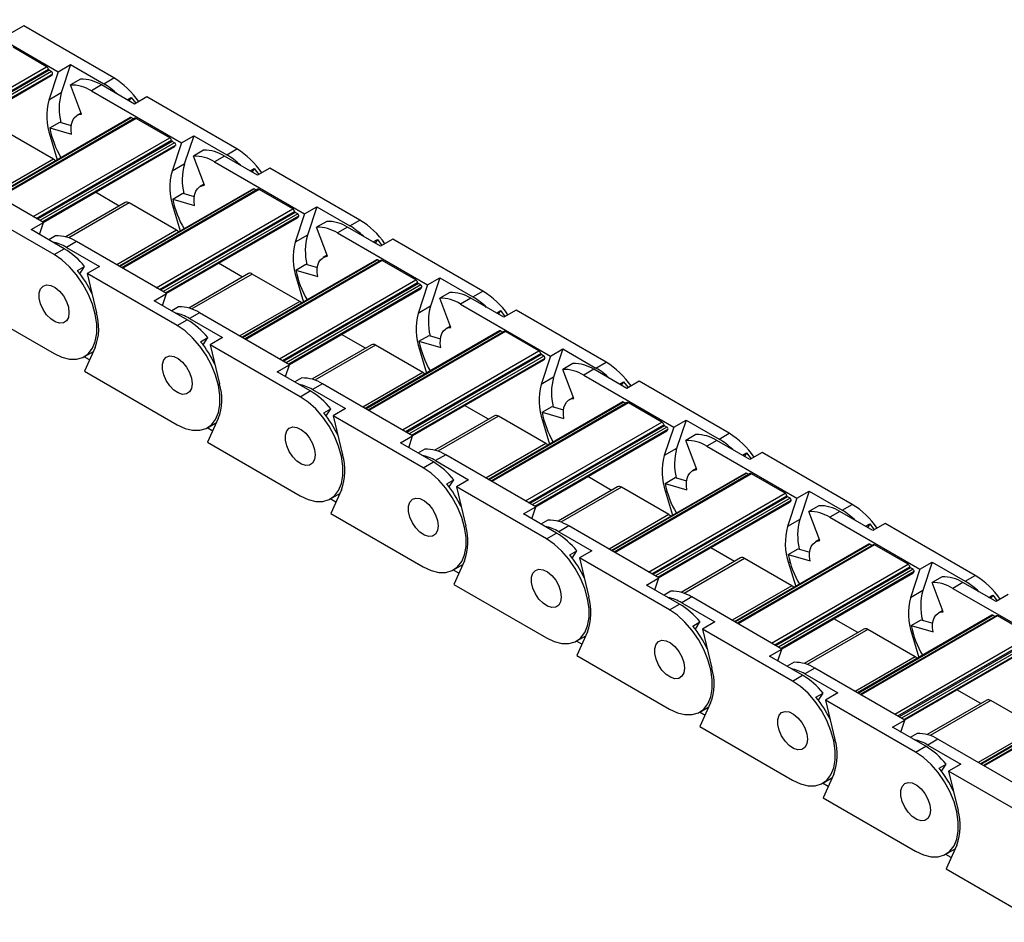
# Model space of a CAD drawing. Header units: millimetres. Extents: x 19 to 819, y 19 to 629.
# Tile 6 of 9: x 653 to 709, y 503 to 554. Entities that reach past the tile are written whole.
import ezdxf

# ---------------------------------------------------------------- set-up
doc = ezdxf.new("R2010")
doc.units = ezdxf.units.MM
doc.header["$LTSCALE"] = 3

msp = doc.modelspace()

# ---------------------------------------------------------------- linework, layer by layer
for p, q in [((650.511, 554.17), (655.632, 551.214)), ((653.663, 553.82), (652.963, 553.416)), ((658.784, 550.864), (653.663, 553.82)), ((654.966, 551.5), (653.056, 552.603)), ((647.202, 547.018), (654.966, 551.5)), ((647.379, 546.916), (655.067, 551.354)), ((655.108, 551.296), (647.45, 546.875)), ((655.246, 551.216), (647.588, 546.795)), ((655.305, 551.082), (647.734, 546.711)), ((655.632, 551.214), (655.098, 549.6)), ((655.246, 551.216), (655.108, 551.296)), ((655.632, 551.214), (656.332, 551.618)), ((656.332, 551.618), (655.798, 550.004)), ((656.332, 551.618), (658.211, 550.533)), ((647.773, 546.689), (655.233, 550.996)), ((656.895, 550.789), (656.322, 550.458)), ((658.211, 550.533), (658.784, 550.864)), ((655.798, 550.004), (655.098, 549.6)), ((656.948, 548.803), (656.322, 550.458)), ((658.084, 550.46), (657.511, 550.129)), ((657.511, 550.129), (662.632, 547.173)), ((659.963, 549.375), (658.084, 550.46)), ((659.544, 549.617), (659.778, 549.752)), ((659.778, 549.752), (659.651, 549.555)), ((659.778, 549.752), (660.036, 549.417)), ((660.663, 549.779), (659.963, 549.375)), ((665.784, 546.822), (660.663, 549.779)), ((656.926, 548.862), (656.694, 548.728)), ((659.732, 548.605), (652.092, 544.195)), ((652.119, 544.18), (659.777, 548.601)), ((659.982, 548.569), (652.249, 544.105)), ((660.057, 548.561), (652.293, 544.079)), ((655.141, 548.015), (655.713, 548.346)), ((655.713, 548.346), (656.366, 548.157)), ((659.907, 548.526), (659.777, 548.601)), ((661.966, 547.459), (660.057, 548.561)), ((655.358, 546.24), (652.664, 547.795)), ((655.141, 548.015), (656.386, 547.655)), ((654.202, 542.977), (661.966, 547.459)), ((654.379, 542.875), (662.068, 547.313)), ((662.108, 547.255), (654.45, 542.834)), ((662.246, 547.175), (654.588, 542.754)), ((655.169, 547.544), (655.243, 547.586)), ((655.169, 547.544), (655.568, 546.202)), ((662.632, 547.173), (662.098, 545.559)), ((662.246, 547.175), (662.108, 547.255)), ((662.632, 547.173), (663.332, 547.577)), ((663.332, 547.577), (662.798, 545.963)), ((663.332, 547.577), (665.212, 546.492)), ((662.306, 547.041), (654.734, 542.67)), ((654.773, 542.647), (662.233, 546.954)), ((663.895, 546.747), (663.323, 546.417)), ((665.212, 546.492), (665.784, 546.822)), ((655.358, 546.24), (651.954, 544.275)), ((663.948, 544.762), (663.323, 546.417)), ((665.084, 546.418), (664.512, 546.088)), ((664.512, 546.088), (669.633, 543.131)), ((666.964, 545.333), (665.084, 546.418)), ((654.783, 542.641), (649.662, 545.598)), ((662.798, 545.963), (662.098, 545.559)), ((666.544, 545.576), (666.779, 545.711)), ((666.779, 545.711), (666.651, 545.514)), ((666.779, 545.711), (667.037, 545.376)), ((667.664, 545.738), (666.964, 545.333)), ((672.785, 542.781), (667.664, 545.738)), ((659.098, 543.579), (657.742, 544.361)), ((666.732, 544.564), (659.093, 540.154)), ((659.119, 540.139), (666.777, 544.559)), ((666.982, 544.528), (659.249, 540.063)), ((667.057, 544.52), (659.293, 540.038)), ((663.926, 544.82), (663.694, 544.687)), ((666.907, 544.484), (666.777, 544.559)), ((668.966, 543.418), (667.057, 544.52)), ((662.141, 543.974), (662.714, 544.304)), ((662.141, 543.974), (663.386, 543.613)), ((662.714, 544.304), (663.366, 544.116)), ((655.39, 540.822), (650.269, 543.778)), ((659.439, 543.776), (656.05, 541.82)), ((659.664, 543.754), (656.22, 541.765)), ((662.358, 542.199), (659.664, 543.754)), ((661.202, 538.936), (668.966, 543.418)), ((661.38, 538.834), (669.068, 543.272)), ((662.17, 543.502), (662.243, 543.545)), ((662.17, 543.502), (662.568, 542.16)), ((669.633, 543.131), (670.333, 543.535)), ((670.333, 543.535), (669.798, 541.922)), ((670.333, 543.535), (672.212, 542.451)), ((669.109, 543.213), (661.451, 538.793)), ((669.247, 543.134), (661.589, 538.713)), ((669.306, 543), (661.734, 538.629)), ((661.773, 538.606), (669.234, 542.913)), ((669.633, 543.131), (669.098, 541.518)), ((669.247, 543.134), (669.109, 543.213)), ((670.896, 542.706), (670.323, 542.376)), ((672.212, 542.451), (672.785, 542.781)), ((654.083, 542.237), (654.783, 542.641)), ((655.963, 541.152), (654.083, 542.237)), ((654.559, 541.963), (654.783, 542.641)), ((662.358, 542.199), (658.954, 540.234)), ((670.948, 540.72), (670.323, 542.376)), ((672.085, 542.377), (671.512, 542.046)), ((673.964, 541.292), (672.085, 542.377)), ((655.474, 541.886), (655.083, 541.66)), ((656.663, 541.557), (656.09, 541.226)), ((661.784, 538.6), (656.663, 541.557)), ((669.798, 541.922), (669.098, 541.518)), ((671.512, 542.046), (676.633, 539.09)), ((673.544, 541.534), (673.779, 541.67)), ((673.779, 541.67), (673.652, 541.473)), ((673.779, 541.67), (674.037, 541.334)), ((674.664, 541.696), (673.964, 541.292)), ((679.785, 538.74), (674.664, 541.696)), ((655.39, 540.822), (655.963, 541.152)), ((656.09, 541.226), (657.969, 540.141)), ((673.732, 540.523), (666.093, 536.113)), ((666.119, 536.097), (673.777, 540.518)), ((673.983, 540.486), (666.25, 536.022)), ((674.058, 540.479), (666.293, 535.997)), ((670.926, 540.779), (670.694, 540.645)), ((673.907, 540.443), (673.777, 540.518)), ((675.967, 539.377), (674.058, 540.479)), ((656.724, 539.906), (657.127, 540.139)), ((656.863, 539.731), (657.127, 540.139)), ((657.969, 540.141), (657.269, 539.737)), ((666.098, 539.538), (664.742, 540.32)), ((669.141, 539.933), (669.714, 540.263)), ((669.141, 539.933), (670.387, 539.572)), ((669.714, 540.263), (670.367, 540.074)), ((662.39, 536.781), (657.269, 539.737)), ((657.269, 539.737), (657.804, 537.506)), ((666.44, 539.735), (663.051, 537.779)), ((666.665, 539.713), (663.22, 537.724)), ((669.359, 538.157), (666.665, 539.713)), ((668.203, 534.895), (675.967, 539.377)), ((669.17, 539.461), (669.243, 539.504)), ((669.17, 539.461), (669.569, 538.119)), ((676.633, 539.09), (677.333, 539.494)), ((677.333, 539.494), (676.799, 537.881)), ((677.333, 539.494), (679.212, 538.409)), ((668.38, 534.792), (676.068, 539.231)), ((676.109, 539.172), (668.451, 534.751)), ((676.247, 539.093), (668.589, 534.672)), ((676.306, 538.958), (668.735, 534.588)), ((668.774, 534.565), (676.234, 538.872)), ((676.633, 539.09), (676.099, 537.476)), ((676.247, 539.093), (676.109, 539.172)), ((650.123, 538.228), (655.39, 535.188)), ((661.084, 538.196), (661.784, 538.6)), ((662.963, 537.111), (661.084, 538.196)), ((661.559, 537.922), (661.784, 538.6)), ((677.896, 538.665), (677.323, 538.334)), ((677.949, 536.679), (677.323, 538.334)), ((679.085, 538.336), (678.512, 538.005)), ((680.964, 537.251), (679.085, 538.336)), ((679.212, 538.409), (679.785, 538.74)), ((662.474, 537.845), (662.083, 537.619)), ((669.359, 538.157), (665.955, 536.192)), ((676.799, 537.881), (676.099, 537.476)), ((678.512, 538.005), (683.633, 535.049)), ((680.545, 537.493), (680.779, 537.629)), ((680.779, 537.629), (680.652, 537.431)), ((680.779, 537.629), (681.037, 537.293)), ((681.664, 537.655), (680.964, 537.251)), ((686.785, 534.699), (681.664, 537.655)), ((662.39, 536.781), (662.963, 537.111)), ((663.663, 537.515), (663.09, 537.185)), ((663.09, 537.185), (664.969, 536.1)), ((668.784, 534.559), (663.663, 537.515)), ((677.927, 536.738), (677.695, 536.604)), ((663.724, 535.865), (664.127, 536.098)), ((663.864, 535.69), (664.127, 536.098)), ((664.969, 536.1), (664.269, 535.696)), ((673.098, 535.497), (671.743, 536.279)), ((680.733, 536.481), (673.093, 532.071)), ((673.12, 532.056), (680.778, 536.477)), ((680.983, 536.445), (673.25, 531.981)), ((681.058, 536.438), (673.294, 531.956)), ((676.142, 535.891), (676.715, 536.222)), ((676.715, 536.222), (677.367, 536.033)), ((680.908, 536.402), (680.778, 536.477)), ((682.967, 535.336), (681.058, 536.438)), ((657.732, 535.533), (657.123, 534.187)), ((669.391, 532.739), (664.269, 535.696)), ((664.269, 535.696), (664.804, 533.465)), ((673.44, 535.694), (670.051, 533.737)), ((673.665, 535.672), (670.221, 533.683)), ((676.359, 534.116), (673.665, 535.672)), ((676.142, 535.891), (677.387, 535.531)), ((676.17, 535.42), (676.244, 535.462)), ((676.17, 535.42), (676.569, 534.078)), ((683.633, 535.049), (684.333, 535.453)), ((684.333, 535.453), (683.799, 533.839)), ((684.333, 535.453), (686.213, 534.368)), ((657.413, 534.828), (657.1, 535.009)), ((657.115, 535.017), (657.634, 535.317)), ((675.203, 530.854), (682.967, 535.336)), ((675.38, 530.751), (683.069, 535.189)), ((683.109, 535.131), (675.451, 530.71)), ((683.247, 535.051), (675.589, 530.631)), ((683.307, 534.917), (675.735, 530.546)), ((675.774, 530.524), (683.235, 534.831)), ((683.633, 535.049), (683.099, 533.435)), ((683.247, 535.051), (683.109, 535.131)), ((668.084, 534.155), (668.784, 534.559)), ((668.559, 533.88), (668.784, 534.559)), ((684.896, 534.624), (684.324, 534.293)), ((684.949, 532.638), (684.324, 534.293)), ((686.085, 534.295), (685.513, 533.964)), ((687.965, 533.21), (686.085, 534.295)), ((686.213, 534.368), (686.785, 534.699)), ((657.123, 534.187), (662.39, 531.147)), ((669.963, 533.07), (668.084, 534.155)), ((669.474, 533.803), (669.084, 533.578)), ((676.359, 534.116), (672.955, 532.151)), ((683.799, 533.839), (683.099, 533.435)), ((685.513, 533.964), (690.634, 531.008)), ((670.663, 533.474), (670.091, 533.144)), ((675.785, 530.518), (670.663, 533.474)), ((687.545, 533.452), (687.78, 533.587)), ((687.78, 533.587), (687.652, 533.39)), ((687.78, 533.587), (688.038, 533.252)), ((688.665, 533.614), (687.965, 533.21)), ((693.786, 530.658), (688.665, 533.614)), ((669.391, 532.739), (669.963, 533.07)), ((670.091, 533.144), (671.97, 532.059)), ((684.927, 532.697), (684.695, 532.563)), ((670.724, 531.824), (671.127, 532.057)), ((670.864, 531.649), (671.127, 532.057)), ((671.97, 532.059), (671.27, 531.655)), ((680.099, 531.455), (678.743, 532.238)), ((687.733, 532.44), (680.094, 528.03)), ((680.12, 528.015), (687.778, 532.436)), ((687.983, 532.404), (680.25, 527.94)), ((688.058, 532.397), (680.294, 527.914)), ((683.142, 531.85), (683.715, 532.181)), ((683.715, 532.181), (684.368, 531.992)), ((687.908, 532.361), (687.778, 532.436)), ((689.967, 531.294), (688.058, 532.397)), ((664.732, 531.491), (664.124, 530.146)), ((676.391, 528.698), (671.27, 531.655)), ((671.27, 531.655), (671.804, 529.424)), ((680.44, 531.653), (677.052, 529.696)), ((680.665, 531.63), (677.221, 529.642)), ((683.359, 530.075), (680.665, 531.63)), ((683.142, 531.85), (684.387, 531.49)), ((664.414, 530.787), (664.101, 530.967)), ((664.115, 530.976), (664.635, 531.276)), ((682.203, 526.812), (689.967, 531.294)), ((682.381, 526.71), (690.069, 531.148)), ((690.11, 531.09), (682.452, 526.669)), ((690.248, 531.01), (682.59, 526.589)), ((683.171, 531.379), (683.244, 531.421)), ((683.171, 531.379), (683.569, 530.037)), ((690.634, 531.008), (690.099, 529.394)), ((690.248, 531.01), (690.11, 531.09)), ((690.634, 531.008), (691.334, 531.412)), ((691.334, 531.412), (690.799, 529.798)), ((691.334, 531.412), (693.213, 530.327)), ((675.085, 530.114), (675.785, 530.518)), ((675.56, 529.839), (675.785, 530.518)), ((690.307, 530.876), (682.736, 526.505)), ((682.774, 526.483), (690.235, 530.789)), ((691.897, 530.583), (691.324, 530.252)), ((693.213, 530.327), (693.786, 530.658)), ((664.124, 530.146), (669.391, 527.105)), ((676.964, 529.029), (675.085, 530.114)), ((683.359, 530.075), (679.956, 528.11)), ((690.799, 529.798), (690.099, 529.394)), ((691.949, 528.597), (691.324, 530.252)), ((693.086, 530.253), (692.513, 529.923)), ((692.513, 529.923), (697.634, 526.966)), ((694.965, 529.169), (693.086, 530.253)), ((676.475, 529.762), (676.084, 529.537)), ((677.664, 529.433), (677.091, 529.102)), ((682.785, 526.477), (677.664, 529.433)), ((694.545, 529.411), (694.78, 529.546)), ((694.78, 529.546), (694.653, 529.349)), ((694.78, 529.546), (695.038, 529.211)), ((695.665, 529.573), (694.965, 529.169)), ((700.786, 526.616), (695.665, 529.573)), ((676.391, 528.698), (676.964, 529.029)), ((677.091, 529.102), (678.97, 528.017)), ((687.099, 527.414), (685.744, 528.197)), ((694.733, 528.399), (687.094, 523.989)), ((687.12, 523.974), (694.778, 528.395)), ((694.984, 528.363), (687.251, 523.899)), ((695.059, 528.355), (687.295, 523.873)), ((690.142, 527.809), (690.715, 528.14)), ((690.715, 528.14), (691.368, 527.951)), ((691.927, 528.655), (691.696, 528.522)), ((694.909, 528.319), (694.778, 528.395)), ((696.968, 527.253), (695.059, 528.355)), ((677.725, 527.783), (678.128, 528.015)), ((677.864, 527.607), (678.128, 528.015)), ((678.97, 528.017), (678.27, 527.613)), ((683.391, 524.657), (678.27, 527.613)), ((678.27, 527.613), (678.805, 525.383)), ((687.441, 527.611), (684.052, 525.655)), ((687.666, 527.589), (684.221, 525.601)), ((690.36, 526.034), (687.666, 527.589)), ((690.142, 527.809), (691.388, 527.449)), ((671.115, 526.934), (671.635, 527.234)), ((671.733, 527.45), (671.124, 526.105)), ((689.204, 522.771), (696.968, 527.253)), ((689.381, 522.669), (697.069, 527.107)), ((697.11, 527.049), (689.452, 522.628)), ((690.171, 527.338), (690.244, 527.38)), ((690.171, 527.338), (690.57, 525.995)), ((697.248, 526.969), (697.11, 527.049)), ((697.634, 526.966), (698.334, 527.371)), ((698.334, 527.371), (697.8, 525.757)), ((698.334, 527.371), (700.213, 526.286)), ((671.414, 526.746), (671.101, 526.926)), ((682.085, 526.072), (682.785, 526.477)), ((682.56, 525.798), (682.785, 526.477)), ((697.248, 526.969), (689.59, 522.548)), ((697.307, 526.835), (689.736, 522.464)), ((689.775, 522.441), (697.235, 526.748)), ((697.634, 526.966), (697.1, 525.353)), ((698.897, 526.541), (698.324, 526.211)), ((700.213, 526.286), (700.786, 526.616)), ((671.124, 526.105), (676.391, 523.064)), ((683.964, 524.988), (682.085, 526.072)), ((690.36, 526.034), (686.956, 524.069)), ((698.95, 524.556), (698.324, 526.211)), ((700.086, 526.212), (699.513, 525.882)), ((699.513, 525.882), (704.635, 522.925)), ((701.965, 525.127), (700.086, 526.212)), ((683.475, 525.721), (683.084, 525.495)), ((684.664, 525.392), (684.091, 525.061)), ((689.785, 522.435), (684.664, 525.392)), ((697.8, 525.757), (697.1, 525.353)), ((701.546, 525.37), (701.78, 525.505)), ((701.78, 525.505), (701.653, 525.308)), ((701.78, 525.505), (702.038, 525.17)), ((702.665, 525.532), (701.965, 525.127)), ((707.787, 522.575), (702.665, 525.532)), ((683.391, 524.657), (683.964, 524.988)), ((684.091, 525.061), (685.971, 523.976)), ((701.734, 524.358), (694.094, 519.948)), ((694.121, 519.933), (701.779, 524.353)), ((701.984, 524.321), (694.251, 519.857)), ((702.059, 524.314), (694.295, 519.832)), ((698.928, 524.614), (698.696, 524.481)), ((701.909, 524.278), (701.779, 524.353)), ((703.968, 523.212), (702.059, 524.314)), ((684.725, 523.742), (685.128, 523.974)), ((684.865, 523.566), (685.128, 523.974)), ((685.971, 523.976), (685.271, 523.572)), ((694.099, 523.373), (692.744, 524.155)), ((697.143, 523.768), (697.716, 524.098)), ((697.143, 523.768), (698.388, 523.407)), ((697.716, 524.098), (698.368, 523.909)), ((678.116, 522.893), (678.635, 523.193)), ((678.733, 523.409), (678.124, 522.063)), ((690.392, 520.616), (685.271, 523.572)), ((685.271, 523.572), (685.805, 521.341)), ((694.441, 523.57), (691.052, 521.614)), ((694.666, 523.548), (691.222, 521.559)), ((697.36, 521.993), (694.666, 523.548)), ((696.204, 518.73), (703.968, 523.212)), ((697.171, 523.296), (697.245, 523.339)), ((697.171, 523.296), (697.57, 521.954)), ((704.635, 522.925), (705.335, 523.329)), ((705.335, 523.329), (704.8, 521.716)), ((705.335, 523.329), (707.214, 522.244)), ((678.414, 522.704), (678.101, 522.885)), ((696.382, 518.627), (704.07, 523.066)), ((704.11, 523.007), (696.452, 518.586)), ((704.248, 522.928), (696.59, 518.507)), ((704.308, 522.794), (696.736, 518.423)), ((696.775, 518.4), (704.236, 522.707)), ((704.635, 522.925), (704.1, 521.312)), ((704.248, 522.928), (704.11, 523.007)), ((707.214, 522.244), (707.787, 522.575)), ((678.124, 522.063), (683.391, 519.023)), ((689.085, 522.031), (689.785, 522.435)), ((690.964, 520.946), (689.085, 522.031)), ((689.561, 521.757), (689.785, 522.435)), ((697.36, 521.993), (693.956, 520.028)), ((705.897, 522.5), (705.325, 522.17)), ((705.95, 520.514), (705.325, 522.17)), ((707.086, 522.171), (706.514, 521.84)), ((708.966, 521.086), (707.086, 522.171)), ((690.475, 521.68), (690.085, 521.454)), ((704.8, 521.716), (704.1, 521.312)), ((706.514, 521.84), (711.635, 518.884)), ((708.546, 521.328), (708.781, 521.464)), ((708.781, 521.464), (708.653, 521.266)), ((708.781, 521.464), (709.039, 521.128)), ((709.666, 521.49), (708.966, 521.086)), ((690.392, 520.616), (690.964, 520.946)), ((691.664, 521.351), (691.092, 521.02)), ((691.092, 521.02), (692.971, 519.935)), ((696.786, 518.394), (691.664, 521.351)), ((708.734, 520.317), (701.095, 515.906)), ((701.121, 515.891), (708.779, 520.312)), ((708.984, 520.28), (701.251, 515.816)), ((709.059, 520.273), (701.295, 515.791)), ((705.928, 520.573), (705.696, 520.439)), ((708.909, 520.237), (708.779, 520.312)), ((710.968, 519.171), (709.059, 520.273)), ((691.725, 519.7), (692.128, 519.933)), ((691.865, 519.525), (692.128, 519.933)), ((692.971, 519.935), (692.271, 519.531)), ((701.1, 519.332), (699.744, 520.114)), ((704.143, 519.726), (704.716, 520.057)), ((704.143, 519.726), (705.389, 519.366)), ((704.716, 520.057), (705.369, 519.868)), ((685.116, 518.852), (685.636, 519.152)), ((685.733, 519.368), (685.125, 518.022)), ((697.392, 516.575), (692.271, 519.531)), ((692.271, 519.531), (692.805, 517.3)), ((701.442, 519.529), (698.053, 517.573)), ((701.666, 519.507), (698.222, 517.518)), ((704.361, 517.951), (701.666, 519.507)), ((703.204, 514.689), (710.968, 519.171)), ((704.172, 519.255), (704.245, 519.297)), ((704.172, 519.255), (704.571, 517.913)), ((685.415, 518.663), (685.102, 518.844)), ((703.382, 514.586), (711.07, 519.025)), ((711.111, 518.966), (703.453, 514.545)), ((711.249, 518.886), (703.591, 514.466)), ((711.308, 518.752), (703.737, 514.381)), ((703.776, 514.359), (711.236, 518.666)), ((696.086, 517.99), (696.786, 518.394)), ((696.561, 517.716), (696.786, 518.394)), ((685.125, 518.022), (690.392, 514.982)), ((697.965, 516.905), (696.086, 517.99)), ((697.476, 517.638), (697.085, 517.413)), ((704.361, 517.951), (700.957, 515.986)), ((698.665, 517.309), (698.092, 516.979)), ((698.092, 516.979), (699.971, 515.894)), ((703.786, 514.353), (698.665, 517.309)), ((697.392, 516.575), (697.965, 516.905)), ((698.726, 515.659), (699.129, 515.892)), ((698.866, 515.484), (699.129, 515.892)), ((699.971, 515.894), (699.271, 515.49)), ((708.1, 515.29), (706.745, 516.073)), ((715.734, 516.275), (708.095, 511.865)), ((708.122, 511.85), (715.779, 516.271)), ((715.985, 516.239), (708.252, 511.775)), ((716.06, 516.232), (708.296, 511.75)), ((692.734, 515.326), (692.125, 513.981)), ((704.392, 512.533), (699.271, 515.49)), ((699.271, 515.49), (699.806, 513.259)), ((708.442, 515.488), (705.053, 513.531)), ((708.667, 515.465), (705.222, 513.477)), ((711.361, 513.91), (708.667, 515.465)), ((692.415, 514.622), (692.102, 514.803)), ((692.117, 514.811), (692.636, 515.111)), ((703.086, 513.949), (703.786, 514.353)), ((703.561, 513.674), (703.786, 514.353)), ((692.125, 513.981), (697.392, 510.94)), ((704.965, 512.864), (703.086, 513.949)), ((704.476, 513.597), (704.086, 513.372)), ((711.361, 513.91), (707.957, 511.945)), ((705.665, 513.268), (705.092, 512.937)), ((710.786, 510.312), (705.665, 513.268)), ((704.392, 512.533), (704.965, 512.864)), ((705.092, 512.937), (706.972, 511.853)), ((705.726, 511.618), (706.129, 511.851)), ((705.866, 511.443), (706.129, 511.851)), ((706.972, 511.853), (706.272, 511.448)), ((711.393, 508.492), (706.272, 511.448)), ((706.272, 511.448), (706.806, 509.218)), ((699.415, 510.581), (699.102, 510.761)), ((699.117, 510.77), (699.636, 511.07)), ((699.734, 511.285), (699.125, 509.94)), ((699.125, 509.94), (704.392, 506.899)), ((706.117, 506.728), (706.637, 507.028)), ((706.734, 507.244), (706.126, 505.899)), ((706.416, 506.539), (706.103, 506.72)), ((706.126, 505.899), (711.393, 502.858))]:
    msp.add_line(p, q)
at = {"flags": 128}
for points in [[(656.386, 547.655), (656.358, 547.884), (656.36, 548.098), (656.392, 548.292), (656.453, 548.461), (656.542, 548.599), (656.656, 548.704), (656.793, 548.772), (656.948, 548.803)], [(655.474, 546.147), (655.42, 546.197), (655.358, 546.24)], [(663.386, 543.613), (663.358, 543.843), (663.36, 544.057), (663.392, 544.251), (663.454, 544.42), (663.542, 544.558), (663.656, 544.663), (663.793, 544.731), (663.948, 544.762)], [(662.475, 542.106), (662.421, 542.156), (662.358, 542.199)], [(655.39, 535.188), (655.838, 534.977), (656.271, 534.869), (656.674, 534.868), (657.033, 534.974), (657.337, 535.183), (657.574, 535.488), (657.736, 535.879), (657.819, 536.343), (657.819, 536.862), (657.736, 537.421), (657.574, 538), (657.337, 538.579), (657.033, 539.138), (656.674, 539.659), (656.271, 540.123), (655.838, 540.515), (655.39, 540.822)], [(670.387, 539.572), (670.359, 539.802), (670.361, 540.016), (670.393, 540.21), (670.454, 540.378), (670.543, 540.517), (670.657, 540.622), (670.793, 540.69), (670.948, 540.72)], [(656.238, 537.515), (656.201, 537.248), (656.091, 537.048), (655.919, 536.933), (655.7, 536.914), (655.453, 536.991), (655.201, 537.159), (654.966, 537.401), (654.768, 537.697), (654.625, 538.021), (654.551, 538.343), (654.551, 538.635), (654.625, 538.871), (654.768, 539.03), (654.966, 539.098), (655.201, 539.069), (655.453, 538.945), (655.7, 538.738), (655.919, 538.465), (656.091, 538.152), (656.201, 537.826), (656.238, 537.515)], [(656.238, 537.515), (656.201, 537.248), (656.091, 537.048), (655.919, 536.933), (655.7, 536.914), (655.453, 536.991), (655.201, 537.159), (654.966, 537.401), (654.768, 537.697), (654.625, 538.021), (654.551, 538.343), (654.551, 538.635), (654.625, 538.871), (654.768, 539.03), (654.966, 539.098), (655.201, 539.069), (655.453, 538.945), (655.7, 538.738), (655.919, 538.465), (656.091, 538.152), (656.201, 537.826), (656.238, 537.515)], [(669.475, 538.065), (669.421, 538.115), (669.359, 538.157)], [(662.39, 531.147), (662.839, 530.936), (663.272, 530.828), (663.674, 530.827), (664.034, 530.933), (664.337, 531.142), (664.574, 531.447), (664.737, 531.838), (664.819, 532.301), (664.819, 532.821), (664.737, 533.38), (664.574, 533.959), (664.337, 534.537), (664.034, 535.097), (663.674, 535.617), (663.272, 536.082), (662.839, 536.474), (662.39, 536.781)], [(677.387, 535.531), (677.359, 535.76), (677.361, 535.975), (677.393, 536.169), (677.454, 536.337), (677.543, 536.476), (677.657, 536.58), (677.794, 536.649), (677.949, 536.679)], [(663.239, 533.474), (663.201, 533.207), (663.091, 533.007), (662.919, 532.892), (662.7, 532.872), (662.454, 532.95), (662.201, 533.117), (661.966, 533.36), (661.768, 533.656), (661.626, 533.98), (661.551, 534.302), (661.551, 534.594), (661.626, 534.83), (661.768, 534.989), (661.966, 535.057), (662.201, 535.028), (662.454, 534.904), (662.7, 534.697), (662.919, 534.424), (663.091, 534.111), (663.201, 533.784), (663.239, 533.474)], [(663.239, 533.474), (663.201, 533.207), (663.091, 533.007), (662.919, 532.892), (662.7, 532.872), (662.454, 532.95), (662.201, 533.117), (661.966, 533.36), (661.768, 533.656), (661.626, 533.98), (661.551, 534.302), (661.551, 534.594), (661.626, 534.83), (661.768, 534.989), (661.966, 535.057), (662.201, 535.028), (662.454, 534.904), (662.7, 534.697), (662.919, 534.424), (663.091, 534.111), (663.201, 533.784), (663.239, 533.474)], [(676.475, 534.024), (676.421, 534.073), (676.359, 534.116)], [(669.391, 527.105), (669.839, 526.894), (670.272, 526.787), (670.675, 526.786), (671.034, 526.892), (671.337, 527.101), (671.574, 527.406), (671.737, 527.797), (671.82, 528.26), (671.82, 528.78), (671.737, 529.339), (671.574, 529.917), (671.337, 530.496), (671.034, 531.055), (670.675, 531.576), (670.272, 532.04), (669.839, 532.433), (669.391, 532.739)], [(684.387, 531.49), (684.359, 531.719), (684.361, 531.934), (684.393, 532.128), (684.455, 532.296), (684.543, 532.434), (684.658, 532.539), (684.794, 532.608), (684.949, 532.638)], [(670.239, 529.433), (670.201, 529.165), (670.092, 528.966), (669.92, 528.851), (669.701, 528.831), (669.454, 528.909), (669.202, 529.076), (668.966, 529.319), (668.769, 529.615), (668.626, 529.939), (668.552, 530.261), (668.552, 530.553), (668.626, 530.789), (668.769, 530.948), (668.966, 531.016), (669.202, 530.987), (669.454, 530.863), (669.701, 530.656), (669.92, 530.383), (670.092, 530.07), (670.201, 529.743), (670.239, 529.433)], [(670.239, 529.433), (670.201, 529.165), (670.092, 528.966), (669.92, 528.851), (669.701, 528.831), (669.454, 528.909), (669.202, 529.076), (668.966, 529.319), (668.769, 529.615), (668.626, 529.939), (668.552, 530.261), (668.552, 530.553), (668.626, 530.789), (668.769, 530.948), (668.966, 531.016), (669.202, 530.987), (669.454, 530.863), (669.701, 530.656), (669.92, 530.383), (670.092, 530.07), (670.201, 529.743), (670.239, 529.433)], [(683.476, 529.983), (683.422, 530.032), (683.359, 530.075)], [(676.391, 523.064), (676.839, 522.853), (677.272, 522.746), (677.675, 522.745), (678.034, 522.851), (678.338, 523.06), (678.575, 523.365), (678.737, 523.756), (678.82, 524.219), (678.82, 524.739), (678.737, 525.298), (678.575, 525.876), (678.338, 526.455), (678.034, 527.014), (677.675, 527.535), (677.272, 527.999), (676.839, 528.391), (676.391, 528.698)], [(691.388, 527.449), (691.36, 527.678), (691.362, 527.892), (691.394, 528.086), (691.455, 528.255), (691.544, 528.393), (691.658, 528.498), (691.794, 528.566), (691.949, 528.597)], [(677.239, 525.391), (677.202, 525.124), (677.092, 524.924), (676.92, 524.81), (676.701, 524.79), (676.454, 524.867), (676.202, 525.035), (675.967, 525.277), (675.769, 525.574), (675.626, 525.897), (675.552, 526.219), (675.552, 526.512), (675.626, 526.748), (675.769, 526.907), (675.967, 526.975), (676.202, 526.945), (676.454, 526.822), (676.701, 526.614), (676.92, 526.342), (677.092, 526.028), (677.202, 525.702), (677.239, 525.391)], [(677.239, 525.391), (677.202, 525.124), (677.092, 524.924), (676.92, 524.81), (676.701, 524.79), (676.454, 524.867), (676.202, 525.035), (675.967, 525.277), (675.769, 525.574), (675.626, 525.897), (675.552, 526.219), (675.552, 526.512), (675.626, 526.748), (675.769, 526.907), (675.967, 526.975), (676.202, 526.945), (676.454, 526.822), (676.701, 526.614), (676.92, 526.342), (677.092, 526.028), (677.202, 525.702), (677.239, 525.391)], [(690.476, 525.941), (690.422, 525.991), (690.36, 526.034)], [(683.391, 519.023), (683.84, 518.812), (684.273, 518.704), (684.676, 518.703), (685.035, 518.809), (685.338, 519.018), (685.575, 519.324), (685.738, 519.714), (685.82, 520.178), (685.82, 520.698), (685.738, 521.256), (685.575, 521.835), (685.338, 522.414), (685.035, 522.973), (684.676, 523.494), (684.273, 523.958), (683.84, 524.35), (683.391, 524.657)], [(698.388, 523.407), (698.36, 523.637), (698.362, 523.851), (698.394, 524.045), (698.455, 524.213), (698.544, 524.352), (698.658, 524.457), (698.795, 524.525), (698.95, 524.556)], [(684.24, 521.35), (684.202, 521.083), (684.092, 520.883), (683.92, 520.768), (683.701, 520.749), (683.455, 520.826), (683.203, 520.994), (682.967, 521.236), (682.769, 521.533), (682.627, 521.856), (682.552, 522.178), (682.552, 522.47), (682.627, 522.706), (682.769, 522.865), (682.967, 522.933), (683.203, 522.904), (683.455, 522.78), (683.701, 522.573), (683.92, 522.301), (684.092, 521.987), (684.202, 521.661), (684.24, 521.35)], [(684.24, 521.35), (684.202, 521.083), (684.092, 520.883), (683.92, 520.768), (683.701, 520.749), (683.455, 520.826), (683.203, 520.994), (682.967, 521.236), (682.769, 521.533), (682.627, 521.856), (682.552, 522.178), (682.552, 522.47), (682.627, 522.706), (682.769, 522.865), (682.967, 522.933), (683.203, 522.904), (683.455, 522.78), (683.701, 522.573), (683.92, 522.301), (684.092, 521.987), (684.202, 521.661), (684.24, 521.35)], [(697.476, 521.9), (697.422, 521.95), (697.36, 521.993)], [(690.392, 514.982), (690.84, 514.771), (691.273, 514.663), (691.676, 514.662), (692.035, 514.768), (692.338, 514.977), (692.575, 515.282), (692.738, 515.673), (692.821, 516.136), (692.821, 516.656), (692.738, 517.215), (692.575, 517.794), (692.338, 518.372), (692.035, 518.932), (691.676, 519.452), (691.273, 519.917), (690.84, 520.309), (690.392, 520.616)], [(705.389, 519.366), (705.36, 519.595), (705.362, 519.81), (705.394, 520.004), (705.456, 520.172), (705.545, 520.311), (705.659, 520.415), (705.795, 520.484), (705.95, 520.514)], [(691.24, 517.309), (691.203, 517.042), (691.093, 516.842), (690.921, 516.727), (690.702, 516.708), (690.455, 516.785), (690.203, 516.952), (689.967, 517.195), (689.77, 517.491), (689.627, 517.815), (689.553, 518.137), (689.553, 518.429), (689.627, 518.665), (689.77, 518.824), (689.967, 518.892), (690.203, 518.863), (690.455, 518.739), (690.702, 518.532), (690.921, 518.259), (691.093, 517.946), (691.203, 517.619), (691.24, 517.309)], [(691.24, 517.309), (691.203, 517.042), (691.093, 516.842), (690.921, 516.727), (690.702, 516.708), (690.455, 516.785), (690.203, 516.952), (689.967, 517.195), (689.77, 517.491), (689.627, 517.815), (689.553, 518.137), (689.553, 518.429), (689.627, 518.665), (689.77, 518.824), (689.967, 518.892), (690.203, 518.863), (690.455, 518.739), (690.702, 518.532), (690.921, 518.259), (691.093, 517.946), (691.203, 517.619), (691.24, 517.309)], [(704.477, 517.859), (704.423, 517.908), (704.361, 517.951)], [(697.392, 510.94), (697.84, 510.73), (698.273, 510.622), (698.676, 510.621), (699.036, 510.727), (699.339, 510.936), (699.576, 511.241), (699.738, 511.632), (699.821, 512.095), (699.821, 512.615), (699.738, 513.174), (699.576, 513.752), (699.339, 514.331), (699.036, 514.891), (698.676, 515.411), (698.273, 515.876), (697.84, 516.268), (697.392, 516.575)], [(698.241, 513.268), (698.203, 513.001), (698.093, 512.801), (697.921, 512.686), (697.702, 512.666), (697.455, 512.744), (697.203, 512.911), (696.968, 513.154), (696.77, 513.45), (696.628, 513.774), (696.553, 514.096), (696.553, 514.388), (696.628, 514.624), (696.77, 514.783), (696.968, 514.851), (697.203, 514.822), (697.455, 514.698), (697.702, 514.491), (697.921, 514.218), (698.093, 513.905), (698.203, 513.578), (698.241, 513.268)], [(698.241, 513.268), (698.203, 513.001), (698.093, 512.801), (697.921, 512.686), (697.702, 512.666), (697.455, 512.744), (697.203, 512.911), (696.968, 513.154), (696.77, 513.45), (696.628, 513.774), (696.553, 514.096), (696.553, 514.388), (696.628, 514.624), (696.77, 514.783), (696.968, 514.851), (697.203, 514.822), (697.455, 514.698), (697.702, 514.491), (697.921, 514.218), (698.093, 513.905), (698.203, 513.578), (698.241, 513.268)], [(704.392, 506.899), (704.841, 506.688), (705.274, 506.581), (705.677, 506.58), (706.036, 506.686), (706.339, 506.895), (706.576, 507.2), (706.739, 507.591), (706.822, 508.054), (706.822, 508.574), (706.739, 509.133), (706.576, 509.711), (706.339, 510.29), (706.036, 510.849), (705.677, 511.37), (705.274, 511.834), (704.841, 512.227), (704.392, 512.533)], [(705.241, 509.226), (705.203, 508.959), (705.093, 508.76), (704.921, 508.645), (704.702, 508.625), (704.456, 508.703), (704.204, 508.87), (703.968, 509.113), (703.77, 509.409), (703.628, 509.732), (703.553, 510.055), (703.553, 510.347), (703.628, 510.583), (703.77, 510.742), (703.968, 510.81), (704.204, 510.781), (704.456, 510.657), (704.702, 510.449), (704.921, 510.177), (705.093, 509.863), (705.203, 509.537), (705.241, 509.226)], [(705.241, 509.226), (705.203, 508.959), (705.093, 508.76), (704.921, 508.645), (704.702, 508.625), (704.456, 508.703), (704.204, 508.87), (703.968, 509.113), (703.77, 509.409), (703.628, 509.732), (703.553, 510.055), (703.553, 510.347), (703.628, 510.583), (703.77, 510.742), (703.968, 510.81), (704.204, 510.781), (704.456, 510.657), (704.702, 510.449), (704.921, 510.177), (705.093, 509.863), (705.203, 509.537), (705.241, 509.226)]]:
    msp.add_lwpolyline(points, dxfattribs=at)
for centre, radius, start, end in [((654.838, 551.303), 0.235, 12.558, 57.0724), ((655.159, 551.375), 0.094, 192.558, 237.0724), ((655.144, 551.143), 0.172, 301.1243, 339.3097), ((655.182, 551.108), 0.126, 348.3097, 59.4783), ((656.942, 548.647), 2.142, 57.7925, 91.2624), ((656.136, 547.019), 4.081, 45.644, 59.4327), ((656.282, 546.802), 4.77, 34.6556, 58.3654), ((659.03, 549.116), 3.352, 164.6409, 193.584), ((656.369, 548.316), 2.142, 57.7925, 91.2624), ((658.509, 548.689), 3.531, 165.0535, 198.9354), ((659.75, 548.566), 0.0436, 53.1338, 115.5558), ((660.013, 548.501), 0.0745, 53.9734, 114.7161), ((660.549, 549.097), 5.515, 191.3163, 210.1809), ((661.838, 547.262), 0.235, 12.558, 57.0724), ((662.159, 547.334), 0.094, 192.558, 237.0724), ((662.182, 547.066), 0.126, 348.3097, 59.4783), ((662.144, 547.102), 0.172, 301.1243, 339.3097), ((663.942, 544.606), 2.142, 57.7925, 91.2624), ((663.282, 542.761), 4.77, 34.6556, 58.3654), ((663.37, 544.275), 2.142, 57.7925, 91.2624), ((663.136, 542.978), 4.081, 45.644, 59.4327), ((665.509, 544.648), 3.531, 165.0535, 198.9354), ((666.031, 545.075), 3.352, 164.6409, 193.584), ((666.751, 544.525), 0.0436, 53.1338, 115.5558), ((667.013, 544.46), 0.0745, 53.9734, 114.7161), ((659.533, 543.57), 0.226, 54.3824, 114.3071), ((667.549, 545.056), 5.515, 191.3163, 210.1809), ((668.839, 543.221), 0.235, 12.558, 57.0724), ((669.16, 543.292), 0.094, 192.558, 237.0724), ((669.145, 543.061), 0.172, 301.1243, 339.3097), ((669.183, 543.025), 0.126, 348.3097, 59.4783), ((670.943, 540.564), 2.142, 57.7925, 91.2624), ((670.283, 538.72), 4.77, 34.6556, 58.3654), ((670.37, 540.234), 2.142, 57.7925, 91.2624), ((670.137, 538.937), 4.081, 45.644, 59.4327), ((655.521, 539.744), 2.142, 57.7925, 91.2624), ((673.031, 541.034), 3.352, 164.6409, 193.584), ((654.822, 539.112), 2.465, 59.0381, 78.5184), ((653.677, 537.352), 4.435, 38.938, 58.9789), ((672.51, 540.607), 3.531, 165.0535, 198.9354), ((673.751, 540.483), 0.0436, 53.1338, 115.5558), ((674.014, 540.419), 0.0745, 53.9734, 114.7161), ((652.174, 536.147), 5.901, 24.587, 39.5697), ((674.549, 541.015), 5.515, 191.3163, 210.1809), ((666.533, 539.529), 0.226, 54.3824, 114.3071), ((675.839, 539.18), 0.235, 12.558, 57.0724), ((676.16, 539.251), 0.094, 192.558, 237.0724), ((676.145, 539.019), 0.172, 301.1243, 339.3097), ((676.183, 538.984), 0.126, 348.3097, 59.4783), ((677.37, 536.193), 2.142, 57.7925, 91.2624), ((677.943, 536.523), 2.142, 57.7925, 91.2624), ((677.137, 534.896), 4.081, 45.644, 59.4327), ((677.283, 534.679), 4.77, 34.6556, 58.3654), ((662.521, 535.703), 2.142, 57.7925, 91.2624), ((680.031, 536.993), 3.352, 164.6409, 193.584), ((654.796, 536.627), 3.133, 339.5507, 16.2934), ((661.822, 535.071), 2.465, 59.0381, 78.5184), ((660.677, 533.311), 4.435, 38.938, 58.9789), ((679.51, 536.566), 3.531, 165.0535, 198.9354), ((680.752, 536.442), 0.0436, 53.1338, 115.5558), ((681.014, 536.377), 0.0745, 53.9734, 114.7161), ((659.175, 532.106), 5.901, 24.8355, 39.5695), ((673.533, 535.488), 0.226, 54.3824, 114.3071), ((681.55, 536.974), 5.515, 191.3163, 210.1809), ((682.839, 535.138), 0.235, 12.558, 57.0724), ((683.16, 535.21), 0.094, 192.558, 237.0724), ((683.146, 534.978), 0.172, 301.1243, 339.3097), ((683.183, 534.943), 0.126, 348.3097, 59.4783), ((684.371, 532.151), 2.142, 57.7925, 91.2624), ((684.944, 532.482), 2.142, 57.7925, 91.2624), ((684.137, 530.855), 4.081, 45.644, 59.4327), ((684.284, 530.637), 4.77, 34.6556, 58.3654), ((669.522, 531.661), 2.142, 57.7925, 91.2624), ((687.032, 532.951), 3.352, 164.6409, 193.584), ((661.796, 532.586), 3.133, 339.5507, 16.2934), ((668.822, 531.029), 2.465, 59.0381, 78.5184), ((686.51, 532.525), 3.531, 165.0535, 198.9354), ((667.678, 529.269), 4.435, 38.938, 58.9789), ((687.752, 532.401), 0.0436, 53.1338, 115.5558), ((688.014, 532.336), 0.0745, 53.9734, 114.7161), ((666.175, 528.065), 5.901, 24.8355, 39.5695), ((680.534, 531.446), 0.226, 54.3824, 114.3071), ((688.55, 532.932), 5.515, 191.3163, 210.1809), ((689.84, 531.097), 0.235, 12.558, 57.0724), ((690.161, 531.169), 0.094, 192.558, 237.0724), ((690.184, 530.902), 0.126, 348.3097, 59.4783), ((690.146, 530.937), 0.172, 301.1243, 339.3097), ((691.944, 528.441), 2.142, 57.7925, 91.2624), ((691.284, 526.596), 4.77, 34.6556, 58.3654), ((694.032, 528.91), 3.352, 164.6409, 193.584), ((691.371, 528.11), 2.142, 57.7925, 91.2624), ((691.138, 526.813), 4.081, 45.644, 59.4327), ((668.797, 528.545), 3.133, 339.5507, 16.2934), ((675.823, 526.988), 2.465, 59.0381, 78.5184), ((676.522, 527.62), 2.142, 57.7925, 91.2624), ((693.511, 528.483), 3.531, 165.0535, 198.9354), ((674.678, 525.228), 4.435, 38.938, 58.9789), ((694.752, 528.36), 0.0436, 53.1338, 115.5558), ((695.015, 528.295), 0.0745, 53.9734, 114.7161), ((673.176, 524.023), 5.901, 24.8355, 39.5695), ((687.534, 527.405), 0.226, 54.3824, 114.3071), ((695.551, 528.891), 5.515, 191.3163, 210.1809), ((696.84, 527.056), 0.235, 12.558, 57.0724), ((697.161, 527.127), 0.094, 192.558, 237.0724), ((697.146, 526.896), 0.172, 301.1243, 339.3097), ((697.184, 526.86), 0.126, 348.3097, 59.4783), ((698.944, 524.4), 2.142, 57.7925, 91.2624), ((698.284, 522.555), 4.77, 34.6556, 58.3654), ((698.371, 524.069), 2.142, 57.7925, 91.2624), ((698.138, 522.772), 4.081, 45.644, 59.4327), ((675.797, 524.504), 3.133, 339.5507, 16.2934), ((682.823, 522.947), 2.465, 59.0381, 78.5184), ((683.522, 523.579), 2.142, 57.7925, 91.2624), ((700.511, 524.442), 3.531, 165.0535, 198.9354), ((701.033, 524.869), 3.352, 164.6409, 193.584), ((681.679, 521.187), 4.435, 38.938, 58.9789), ((701.753, 524.318), 0.0436, 53.1338, 115.5558), ((702.015, 524.254), 0.0745, 53.9734, 114.7161), ((680.176, 519.982), 5.901, 24.587, 39.5697), ((702.551, 524.85), 5.515, 191.3163, 210.1809), ((694.534, 523.364), 0.226, 54.3824, 114.3071), ((703.84, 523.015), 0.235, 12.558, 57.0724), ((704.162, 523.086), 0.094, 192.558, 237.0724), ((704.147, 522.854), 0.172, 301.1243, 339.3097), ((704.184, 522.819), 0.126, 348.3097, 59.4783), ((705.285, 518.514), 4.77, 34.6556, 58.3654), ((705.372, 520.028), 2.142, 57.7925, 91.2624), ((705.945, 520.358), 2.142, 57.7925, 91.2624), ((705.139, 518.731), 4.081, 45.644, 59.4327), ((690.523, 519.538), 2.142, 57.7925, 91.2624), ((708.033, 520.828), 3.352, 164.6409, 193.584), ((682.798, 520.462), 3.133, 339.5507, 16.2934), ((689.823, 518.906), 2.465, 59.0381, 78.5184), ((688.679, 517.146), 4.435, 38.938, 58.9789), ((707.511, 520.401), 3.531, 165.0535, 198.9354), ((708.753, 520.277), 0.0436, 53.1338, 115.5558), ((709.015, 520.213), 0.0745, 53.9734, 114.7161), ((709.551, 520.809), 5.515, 191.3163, 210.1809), ((687.176, 515.941), 5.901, 24.587, 39.5697), ((701.535, 519.323), 0.226, 54.3824, 114.3071), ((697.523, 515.497), 2.142, 57.7925, 91.2624), ((689.798, 516.421), 3.133, 339.5507, 16.2934), ((696.824, 514.865), 2.465, 59.0381, 78.5184), ((695.679, 513.105), 4.435, 38.938, 58.9789), ((694.177, 511.9), 5.901, 24.8355, 39.5695), ((708.535, 515.281), 0.226, 54.3824, 114.3071), ((704.523, 511.455), 2.142, 57.7925, 91.2624), ((696.798, 512.38), 3.133, 339.5507, 16.2934), ((703.824, 510.823), 2.465, 59.0381, 78.5184), ((702.68, 509.063), 4.435, 38.938, 58.9789), ((701.177, 507.859), 5.901, 24.587, 39.5697), ((703.799, 508.339), 3.133, 339.5507, 16.2934)]:
    msp.add_arc(centre, radius, start, end)

doc.saveas('drawing.dxf')
